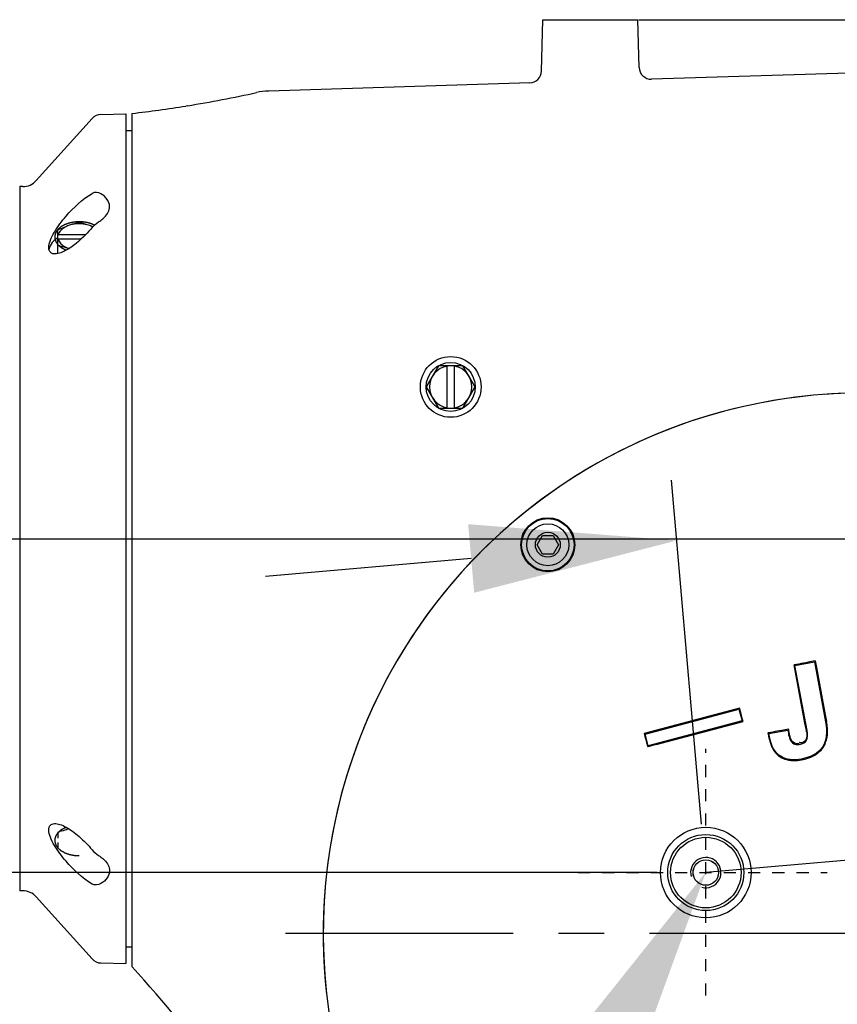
# Model space of a CAD drawing. Header units: millimetres. Extents: x 7426 to 8300, y 124 to 421.
# Tile 60 of 135: x 7996.55 to 8003.29, y 269.91 to 278.02. Entities that reach past the tile are written whole.
import ezdxf
from ezdxf import colors
from ezdxf.entities.mleader import LeaderData, LeaderLine
from ezdxf.math import Vec2, Vec3

# ---------------------------------------------------------------- set-up
doc = ezdxf.new("R2010")
doc.units = ezdxf.units.MM
doc.linetypes.add('BANKLINE1', pattern=[5.5, 4, -1.5])
doc.linetypes.add('CENTER', pattern=[0.6, 0.375, -0.075, 0.075, -0.075])
for name, color, linetype in [('00_COMPONENTS', 7, 'BANKLINE1'), ('DIM', 7, 'Continuous'), ('外形图', 7, 'Continuous')]:
    doc.layers.add(name, color=color, linetype=linetype)
doc.styles.add('微软雅黑', font='msyh.ttc')
doc.dimstyles.new('尺寸标注_1_20比例', dxfattribs={"dimtxt": 2.1, "dimasz": 1.7, "dimexe": 0.5, "dimexo": 0.4, "dimgap": 0.5, "dimtad": 1, "dimdec": 1, "dimlfac": 20, "dimdsep": 46, "dimtxsty": '微软雅黑', "dimcen": 0.09, "dimadec": 0, "dimazin": 0, "dimtp": 0.01, "dimtm": 0.01, "dimtfac": 1, "dimtdec": 1, "dimtofl": 0, "dimtmove": 0, "dimatfit": 3, "dimfxl": 1, "dimtolj": 1, "dimarcsym": 0})

# ---------------------------------------------------------------- blocks, each defined once
blk = doc.blocks.new('*D1469')
at = {"layer": 'Defpoints', "color": 0}
for p in [(8004.4561, 273.95), (8004.6953, 271.2149), (8002.2049, 270.997)]:
    blk.add_point(p, dxfattribs=at)
at = {"layer": '外形图', "color": 0, "lineweight": -2, "ltscale": 20}
for p, q in [((8006.1496, 274.0981), (8014.3419, 274.8149)), ((8004.6605, 271.6134), (8004.4125, 274.4481)), ((8002.17, 271.3955), (8001.922, 274.2302)), ((8000.272, 273.5839), (7998.5785, 273.4357))]:
    blk.add_line(p, q, dxfattribs=at)
at = {"layer": '外形图', "color": 0}
for points in [[(8006.1249, 274.3804), (8006.1743, 273.8159), (8004.4561, 273.95)], [(8000.2967, 273.3017), (8000.2473, 273.8662), (8001.9656, 273.7321)]]:
    blk.add_solid(points, dxfattribs=at)
at = {"layer": '外形图', "color": 0, "insert": (8012.2605, 276.2247), "char_height": 2.1, "attachment_point": 5, "rotation": 5, "style": '微软雅黑'}
blk.add_mtext('\\A1;50', dxfattribs=at)
blk = doc.blocks.new('*D1474')
at = {"layer": 'Defpoints', "color": 0}
for p in [(8001.2534, 278.0216), (8006.1415, 219.2467), (8032.1061, 219.2467)]:
    blk.add_point(p, dxfattribs=at)
at = {"layer": '外形图', "color": 0, "lineweight": -2, "ltscale": 20}
for p, q in [((8001.6534, 278.0216), (8032.6061, 278.0216)), ((8032.1061, 276.3216), (8032.1061, 220.9467)), ((8006.5415, 219.2467), (8032.6061, 219.2467))]:
    blk.add_line(p, q, dxfattribs=at)
at = {"layer": '外形图', "color": 0}
for points in [[(8032.3895, 276.3216), (8031.8228, 276.3216), (8032.1061, 278.0216)], [(8031.8228, 220.9467), (8032.3895, 220.9467), (8032.1061, 219.2467)]]:
    blk.add_solid(points, dxfattribs=at)
at = {"layer": '外形图', "color": 0, "insert": (8030.5148, 248.6342), "char_height": 2.1, "attachment_point": 5, "rotation": 90, "style": '微软雅黑'}
blk.add_mtext('\\A1;1175.5', dxfattribs=at)
blk = doc.blocks.new('*D1511')
at = {"layer": 'Defpoints', "color": 0}
for p in [(8002.2049, 270.997), (7980.4177, 251.4967), (8003.2531, 251.4967)]:
    blk.add_point(p, dxfattribs=at)
at = {"layer": 'DIM', "color": 0, "linetype": 'ByBlock', "lineweight": -2, "ltscale": 20}
for p, q in [((8001.8049, 270.997), (7979.9177, 270.997)), ((7980.4177, 269.297), (7980.4177, 253.1967)), ((8002.8531, 251.4967), (7979.9177, 251.4967))]:
    blk.add_line(p, q, dxfattribs=at)
at = {"layer": 'DIM', "color": 0}
for points in [[(7980.7011, 269.297), (7980.1344, 269.297), (7980.4177, 270.997)], [(7980.1344, 253.1967), (7980.7011, 253.1967), (7980.4177, 251.4967)]]:
    blk.add_solid(points, dxfattribs=at)
at = {"layer": 'DIM', "color": 0, "insert": (7978.8325, 261.2468), "char_height": 2.1, "attachment_point": 5, "rotation": 90, "style": '微软雅黑'}
blk.add_mtext('\\A1;390', dxfattribs=at)
blk = doc.blocks.new('*D1512')
at = {"layer": 'Defpoints', "color": 0}
for p in [(8016.3457, 271.6433), (8004.695, 271.2146), (8002.2049, 270.9999), (7998.7418, 270.4967), (8006.4174, 270.4967)]:
    blk.add_point(p, dxfattribs=at)
at = {"layer": 'DIM', "color": 0, "linetype": 'ByBlock', "lineweight": -2, "ltscale": 20}
for p, q in [((8005.0935, 271.2489), (8016.8028, 272.2584)), ((8006.8174, 270.4967), (8016.8786, 270.4967)), ((8016.0903, 267.112), (8015.521, 263.7948))]:
    blk.add_line(p, q, dxfattribs=at)
for start, end in [(9.79667, 14.66574), (350.26185, 355.13093)]:
    blk.add_arc((7996.3682, 270.4967), 20.0104, start, end, dxfattribs=at)
at = {"layer": 'DIM', "color": 0}
for points in [[(8015.8058, 273.8652), (8016.3678, 273.9378), (8016.3046, 272.2155)], [(8016.5894, 268.7862), (8016.0233, 268.8102), (8016.3786, 270.4967)]]:
    blk.add_solid(points, dxfattribs=at)
at = {"layer": 'DIM', "color": 0, "insert": (8017.3627, 265.1862), "char_height": 2.1, "attachment_point": 5, "rotation": 260.26185, "style": '微软雅黑'}
blk.add_mtext('\\A1;5%%d', dxfattribs=at)
blk = doc.blocks.new('*D1521')
at = {"layer": 'Defpoints', "color": 0}
for p in [(7972.2534, 275.4716), (8011.0034, 220.145), (8011.0034, 204.0032)]:
    blk.add_point(p, dxfattribs=at)
at = {"layer": 'DIM', "color": 0, "linetype": 'ByBlock', "lineweight": -2, "ltscale": 20}
for p, q in [((7972.2534, 275.0716), (7972.2534, 203.5032)), ((8011.0034, 219.745), (8011.0034, 203.5032)), ((7973.9534, 204.0032), (8009.3034, 204.0032))]:
    blk.add_line(p, q, dxfattribs=at)
at = {"layer": 'DIM', "color": 0}
for points in [[(7973.9534, 204.2865), (7973.9534, 203.7199), (7972.2534, 204.0032)], [(8009.3034, 203.7199), (8009.3034, 204.2865), (8011.0034, 204.0032)]]:
    blk.add_solid(points, dxfattribs=at)
at = {"layer": 'DIM', "color": 0, "insert": (7991.6284, 205.5715), "char_height": 2.1, "attachment_point": 5, "style": '微软雅黑'}
blk.add_mtext('\\A1;775', dxfattribs=at)
blk = doc.blocks.new('*D1526')
at = {"layer": 'Defpoints', "color": 0}
for p in [(7995.9784, 273.7467), (8027.7947, 273.7467), (8006.4174, 270.4967)]:
    blk.add_point(p, dxfattribs=at)
at = {"layer": 'DIM', "color": 0, "lineweight": -2}
for p, q in [((8027.7947, 275.4467), (8027.7947, 277.1467)), ((7996.3784, 273.7467), (8028.2947, 273.7467)), ((8027.7947, 270.4967), (8027.7947, 273.7467)), ((8006.8174, 270.4967), (8028.2947, 270.4967)), ((8027.7947, 268.7967), (8027.7947, 267.0967))]:
    blk.add_line(p, q, dxfattribs=at)
at = {"layer": 'DIM', "color": 0}
for points in [[(8027.5114, 275.4467), (8028.078, 275.4467), (8027.7947, 273.7467)], [(8028.078, 268.7967), (8027.5114, 268.7967), (8027.7947, 270.4967)]]:
    blk.add_solid(points, dxfattribs=at)
at = {"layer": 'DIM', "color": 0, "insert": (8026.2088, 272.0179), "char_height": 2.1, "attachment_point": 5, "rotation": 90, "style": '微软雅黑'}
blk.add_mtext('\\A1;65', dxfattribs=at)

msp = doc.modelspace()

# ---------------------------------------------------------------- linework, layer by layer
at = {"layer": '00_COMPONENTS', "linetype": 'CENTER', "ltscale": 20}
msp.add_line((8002.2049, 270.9999), (8004.695, 271.2146), dxfattribs=at)
at = {"layer": '00_COMPONENTS', "linetype": 'CENTER', "ltscale": 5}
msp.add_line((7998.7418, 270.4967), (8006.4174, 270.4967), dxfattribs=at)
at = {"layer": '00_COMPONENTS', "linetype": 'ByBlock', "ltscale": 20}
for radius in [0.3728, 0.3135, 0.2906]:
    msp.add_circle((8002.2045, 270.9967), radius, dxfattribs=at)
at = {"layer": '外形图', "linetype": 'Continuous'}
for p, q in [((8000.8511, 277.598), (8000.8622, 278.0216)), ((8000.8622, 278.0216), (8001.6446, 278.0216)), ((8001.6549, 277.6291), (8001.6446, 278.0216)), ((8004.0068, 277.6012), (8001.758, 277.5317)), ((8001.7576, 277.5317), (8001.758, 277.5317)), ((8000.7542, 277.5007), (7998.6043, 277.4343)), ((8000.7542, 277.5007), (8000.7545, 277.5007)), ((7997.9368, 277.3129), (7997.922, 277.3105)), ((7997.1496, 277.2081), (7996.69, 276.6964)), ((7997.1496, 277.2081), (7996.69, 276.6964)), ((7997.2214, 277.2412), (7997.4284, 277.2466)), ((7997.2214, 277.2412), (7997.4284, 277.2466)), ((7997.4284, 277.2466), (7997.4284, 270.2467)), ((7997.4284, 277.2466), (7997.4284, 270.2467)), ((7997.4784, 277.2494), (7997.4784, 270.2198)), ((7997.4284, 277.1091), (7997.4784, 277.1091)), ((7997.4284, 277.1091), (7997.4784, 277.1091)), ((7996.5534, 276.6466), (7996.5534, 270.8467)), ((7996.5534, 276.6466), (7996.5534, 270.8467)), ((7996.5784, 276.6466), (7996.5534, 276.6466)), ((7996.5784, 276.6466), (7996.5534, 276.6466)), ((7996.8684, 276.0955), (7996.8684, 276.2887)), ((7996.8684, 276.2496), (7996.871, 276.2501)), ((7997.0962, 276.2501), (7996.871, 276.2501)), ((7996.871, 276.2128), (7996.8684, 276.2122)), ((7997.0575, 276.2128), (7996.871, 276.2128)), ((8000.0024, 275.1717), (7999.9013, 274.9967)), ((8000.2044, 275.1717), (8000.0024, 275.1717)), ((8000.0734, 274.8217), (8000.0734, 275.1717)), ((8000.1334, 274.8217), (8000.1334, 275.1717)), ((8000.3055, 274.9967), (8000.2044, 275.1717)), ((7999.9013, 274.9967), (8000.0024, 274.8217)), ((8000.2044, 274.8217), (8000.3055, 274.9967)), ((8000.0024, 274.8217), (8000.2044, 274.8217)), ((8000.8153, 273.6967), (8000.8594, 273.7729)), ((8000.8594, 273.7729), (8000.9474, 273.7729)), ((8000.9474, 273.7729), (8000.9914, 273.6967)), ((8000.8594, 273.6204), (8000.8153, 273.6967)), ((8000.9914, 273.6967), (8000.9474, 273.6204)), ((8000.9474, 273.6204), (8000.8594, 273.6204)), ((8003.1047, 272.7399), (8003.115, 272.6849)), ((8003.0216, 272.227), (8002.9312, 272.7073)), ((8002.9388, 272.7017), (8003.0989, 272.7318)), ((8003.0392, 272.1674), (8002.9388, 272.7017)), ((8003.0276, 272.7254), (8003.0083, 272.7218)), ((8003.0469, 272.729), (8003.0276, 272.7254)), ((8003.0989, 272.7318), (8003.1915, 272.2396)), ((8003.115, 272.6849), (8003.1879, 272.2969)), ((8002.4112, 272.3327), (8001.6967, 272.1412)), ((8001.7044, 272.1362), (8002.4772, 272.3433)), ((8002.4824, 272.3518), (8002.4112, 272.3327)), ((8002.4772, 272.3433), (8002.5031, 272.2467)), ((8002.4922, 272.3152), (8002.4824, 272.3518)), ((8002.4988, 272.2909), (8002.4922, 272.3152)), ((8002.5053, 272.2665), (8002.4988, 272.2909)), ((8002.5118, 272.2421), (8002.5053, 272.2665)), ((8003.1879, 272.2969), (8003.1984, 272.2411)), ((8002.5031, 272.2467), (8001.7303, 272.0396)), ((8001.7968, 272.0506), (8002.5118, 272.2421)), ((8002.7243, 272.1411), (8002.8808, 272.1705)), ((8002.8301, 272.1681), (8002.8112, 272.1646)), ((8002.8808, 272.1705), (8002.8847, 272.1442)), ((8002.8879, 272.1716), (8002.8869, 272.1787)), ((8002.8918, 272.1454), (8002.8879, 272.1716)), ((8003.033, 272.1664), (8003.0216, 272.227)), ((8001.6967, 272.1412), (8001.7032, 272.1168)), ((8001.7032, 272.1168), (8001.7097, 272.0925)), ((8001.7303, 272.0396), (8001.7044, 272.1362)), ((8001.7097, 272.0925), (8001.7162, 272.0681)), ((8002.723, 272.1479), (8002.7167, 272.1467)), ((8002.7167, 272.1468), (8002.718, 272.1399)), ((8002.718, 272.1399), (8002.7223, 272.117)), ((8002.7286, 272.118), (8002.7243, 272.1411)), ((8002.8112, 272.1646), (8002.7923, 272.161)), ((8001.7162, 272.0681), (8001.726, 272.0316)), ((8001.7968, 272.0506), (8001.726, 272.0316)), ((7996.8684, 271.3304), (7996.8684, 271.2811)), ((7996.8684, 271.2437), (7996.8684, 271.2047)), ((7996.5784, 270.8467), (7996.5534, 270.8467)), ((7996.5784, 270.8467), (7996.5534, 270.8467)), ((7997.1496, 270.2852), (7996.69, 270.7969)), ((7997.1496, 270.2852), (7996.69, 270.7969)), ((7997.4284, 270.3842), (7997.4784, 270.3842)), ((7997.4284, 270.3842), (7997.4784, 270.3842)), ((7997.2214, 270.2521), (7997.4284, 270.2467)), ((7997.2214, 270.2521), (7997.4284, 270.2467))]:
    msp.add_line(p, q, dxfattribs=at)
at = {"layer": '外形图', "linetype": 'CENTER', "ltscale": 5}
msp.add_line((7970.0105, 273.7467), (8010.4048, 273.7467), dxfattribs=at)
at = {"layer": '外形图', "linetype": 'CENTER', "ltscale": 0.05}
for p, q in [((8002.2049, 269.9839), (8002.2049, 272.0159)), ((8001.1523, 270.997), (8003.2046, 270.997))]:
    msp.add_line(p, q, dxfattribs=at)
at = {"layer": '外形图', "linetype": 'Continuous'}
for centre, radius in [((8000.1034, 274.9967), 0.25), ((8000.1034, 274.9967), 0.2021), ((8000.9034, 273.6967), 0.2225), ((8000.9034, 273.6967), 0.22), ((8000.9034, 273.6967), 0.2157), ((8000.9034, 273.6967), 0.1725), ((8000.9034, 273.6967), 0.1026), ((8002.2045, 270.9967), 0.105), ((8002.2049, 270.997), 0.105)]:
    msp.add_circle(centre, radius, dxfattribs=at)
for centre, radius, start, end in [((8001.7549, 277.6317), 0.1, 181.50091, 271.77), ((8000.7511, 277.6007), 0.1, 271.77, 358.49909), ((7996.3378, 287.1874), 10.0032, 279.19823, 282.51239), ((7998.6209, 276.8992), 0.5353, 91.78178, 102.50136), ((7996.3382, 287.1849), 10.0006, 276.54669, 279.11233), ((7997.224, 277.1413), 0.1, 91.5, 138.06596), ((7997.224, 277.1413), 0.1, 91.5, 138.06596), ((7996.5784, 276.7966), 0.15, 270, 318.06596), ((7996.5784, 276.7966), 0.15, 270, 318.06596), ((7996.8742, 275.6117), 0.7589, 69.27473, 70.22841), ((7997.0604, 276.1292), 0.2088, 66.0183, 70.26357), ((7996.8651, 275.5875), 0.7847, 68.47377, 69.27481), ((7997.0678, 276.1461), 0.1904, 62.6752, 66.00811), ((7996.8557, 275.5636), 0.8104, 68.23871, 68.47603), ((7997.3949, 275.1928), 1.2157, 114.80647, 115.6604), ((7996.6402, 275.206), 0.9837, 75.60473, 76.58817), ((7996.7027, 275.4327), 0.7485, 70.01202, 70.23096), ((7997.0305, 276.3446), 0.2205, 250.23227, 250.98535), ((8000.1034, 274.9967), 0.175, 99.87089, 260.12911), ((8000.1034, 274.9967), 0.175, 279.87089, 80.12911), ((8003.5031, 270.4967), 4.45, 2.22853, 188.37147), ((8003.5031, 270.4967), 4.45, 95.30001, 186.50979), ((8003.5034, 270.4967), 4.45, 2.3395, 94.14125), ((8002.7776, 272.1182), 0.2599, 8.56714, 10.69118), ((8002.9942, 272.1455), 0.271, 201.71562, 205.36941), ((8002.9884, 272.1433), 0.217, 338.72848, 344.70814), ((8002.9271, 272.1408), 0.2207, 254.6438, 259.70329), ((8002.9459, 272.2445), 0.3215, 287.93915, 292.39907), ((8002.9604, 272.2091), 0.2832, 292.40803, 297.28808), ((7996.6402, 272.2873), 0.9837, 283.41183, 284.39527), ((8002.2045, 270.9967), 0.125, 255, 195), ((7996.5784, 270.6967), 0.15, 41.93404, 90), ((7996.5784, 270.6967), 0.15, 41.93404, 90), ((7997.224, 270.352), 0.1, 221.93404, 268.5), ((7997.224, 270.352), 0.1, 221.93404, 268.5), ((7990.8692, 264.0999), 9.0075, 35.23525, 42.79818)]:
    msp.add_arc(centre, radius, start, end, dxfattribs=at)
for points, knots in [([(7996.7934, 276.1452), (7996.7934, 276.1655), (7996.8059, 276.2105), (7996.8512, 276.299), (7996.9579, 276.4376), (7997.0684, 276.5415), (7997.1496, 276.5907)], [0, 0, 0, 0, 0.104341, 0.234006, 0.511396, 1, 1, 1, 1]), ([(7996.7934, 276.1452), (7996.7934, 276.1655), (7996.8059, 276.2105), (7996.8512, 276.299), (7996.9579, 276.4376), (7997.0684, 276.5415), (7997.1496, 276.5907)], [0, 0, 0, 0, 0.104341, 0.234006, 0.511396, 1, 1, 1, 1]), ([(7997.2934, 276.483), (7997.2934, 276.5032), (7997.2778, 276.5476), (7997.2419, 276.5756), (7997.2214, 276.5874)], [0, 0, 0, 0, 0.461314, 1, 1, 1, 1]), ([(7997.2934, 276.483), (7997.2934, 276.5032), (7997.2778, 276.5476), (7997.2419, 276.5756), (7997.2214, 276.5874)], [0, 0, 0, 0, 0.461314, 1, 1, 1, 1]), ([(7997.2214, 276.3688), (7997.2323, 276.3764), (7997.2678, 276.4049), (7997.2934, 276.4504), (7997.2934, 276.483)], [0, 0, 0, 0, 0.288674, 1, 1, 1, 1]), ([(7997.2214, 276.3688), (7997.2323, 276.3764), (7997.2678, 276.4049), (7997.2934, 276.4504), (7997.2934, 276.483)], [0, 0, 0, 0, 0.288674, 1, 1, 1, 1]), ([(7997.0434, 276.3572), (7997.039, 276.3569), (7997.0325, 276.3565), (7997.0237, 276.3559), (7997.0171, 276.3555), (7997.0117, 276.3551), (7997.0073, 276.3549), (7997.004, 276.3546), (7997.0013, 276.3545), (7996.9992, 276.354), (7996.9971, 276.3536), (7996.9945, 276.3531), (7996.9903, 276.3522), (7996.9851, 276.3512), (7996.9788, 276.3499), (7996.9725, 276.3486), (7996.9673, 276.3476), (7996.9636, 276.3468), (7996.9615, 276.3465), (7996.9601, 276.3459), (7996.9586, 276.3454), (7996.9567, 276.3447), (7996.9534, 276.3435), (7996.9486, 276.3418), (7996.9429, 276.3398), (7996.9382, 276.3381), (7996.9343, 276.3367), (7996.9315, 276.3357), (7996.9291, 276.3348), (7996.9272, 276.3341), (7996.9258, 276.3336), (7996.9246, 276.3332), (7996.9238, 276.3327), (7996.9225, 276.332), (7996.9199, 276.3305), (7996.9158, 276.3283), (7996.9109, 276.3255), (7996.906, 276.3228), (7996.9019, 276.3205), (7996.8986, 276.3186), (7996.8966, 276.3175), (7996.895, 276.3166), (7996.8933, 276.3157), (7996.8917, 276.3143), (7996.8897, 276.3126), (7996.8872, 276.3104), (7996.8839, 276.3076), (7996.88, 276.3043), (7996.8768, 276.3015), (7996.8742, 276.2993), (7996.8723, 276.2977), (7996.8707, 276.2963), (7996.8695, 276.2953), (7996.8689, 276.2947), (7996.8684, 276.2943), (7996.8681, 276.2939), (7996.8676, 276.2932), (7996.8668, 276.2921), (7996.8657, 276.2906), (7996.8644, 276.2887), (7996.8626, 276.2862), (7996.8603, 276.2831), (7996.8577, 276.2793), (7996.8554, 276.2762), (7996.8536, 276.2737), (7996.8523, 276.2718), (7996.8511, 276.2702), (7996.8508, 276.2689), (7996.8503, 276.2676), (7996.8497, 276.2659), (7996.8488, 276.2632), (7996.8477, 276.2599), (7996.8463, 276.2558), (7996.8449, 276.2518), (7996.8438, 276.2485), (7996.843, 276.2463), (7996.8427, 276.2453), (7996.8424, 276.2446), (7996.8424, 276.2438), (7996.8424, 276.2427), (7996.8424, 276.2414), (7996.8424, 276.2396), (7996.8424, 276.2376), (7996.8424, 276.2349), (7996.8424, 276.2314), (7996.8424, 276.228), (7996.8424, 276.2253), (7996.8424, 276.2232), (7996.8424, 276.2215), (7996.8424, 276.2201), (7996.8424, 276.2191), (7996.8424, 276.2182), (7996.8427, 276.2176), (7996.843, 276.2166), (7996.8438, 276.2144), (7996.8449, 276.211), (7996.8463, 276.207), (7996.8477, 276.203), (7996.8488, 276.1997), (7996.8497, 276.197), (7996.8503, 276.1953), (7996.8508, 276.194), (7996.8511, 276.1926), (7996.8523, 276.1911), (7996.8536, 276.1892), (7996.8554, 276.1867), (7996.8577, 276.1835), (7996.8603, 276.1798), (7996.8639, 276.1748), (7996.8666, 276.171), (7996.8684, 276.1685)], [0, 0, 0, 0, 0.03125, 0.046875, 0.0625, 0.078125, 0.085938, 0.09375, 0.101562, 0.105469, 0.109375, 0.117188, 0.125, 0.140625, 0.15625, 0.171875, 0.1875, 0.195312, 0.199219, 0.203125, 0.207031, 0.210938, 0.21875, 0.234375, 0.25, 0.265625, 0.273438, 0.28125, 0.289062, 0.292969, 0.296875, 0.300781, 0.302734, 0.304688, 0.3125, 0.328125, 0.34375, 0.359375, 0.375, 0.382812, 0.390625, 0.394531, 0.398438, 0.40625, 0.414062, 0.421875, 0.4375, 0.453125, 0.46875, 0.476562, 0.484375, 0.492188, 0.496094, 0.498047, 0.5, 0.501953, 0.503906, 0.507812, 0.515625, 0.523438, 0.53125, 0.546875, 0.5625, 0.578125, 0.585938, 0.59375, 0.601562, 0.605469, 0.609375, 0.617188, 0.625, 0.640625, 0.65625, 0.671875, 0.6875, 0.695312, 0.697266, 0.699219, 0.703125, 0.707031, 0.710938, 0.71875, 0.726562, 0.734375, 0.75, 0.765625, 0.773438, 0.78125, 0.789062, 0.792969, 0.796875, 0.800781, 0.802734, 0.804688, 0.8125, 0.828125, 0.84375, 0.859375, 0.875, 0.882812, 0.890625, 0.894531, 0.898438, 0.90625, 0.914062, 0.921875, 0.9375, 0.953125, 0.96875, 1, 1, 1, 1]), ([(7996.9559, 276.3258), (7996.9499, 276.3236), (7996.9259, 276.3146), (7996.9023, 276.3045), (7996.8848, 276.2964)], [0, 0, 0, 0, 0.247119, 1, 1, 1, 1]), ([(7996.9559, 276.3258), (7996.9505, 276.3238), (7996.9304, 276.3157), (7996.9116, 276.3043), (7996.8998, 276.2937)], [0, 0, 0, 0, 0.267467, 1, 1, 1, 1]), ([(7997.1496, 276.3089), (7997.1325, 276.2885), (7997.0673, 276.217), (7996.9922, 276.1524), (7996.9301, 276.1195)], [0, 0, 0, 0, 0.274915, 1, 1, 1, 1]), ([(7997.1496, 276.3089), (7997.1325, 276.2885), (7997.0673, 276.217), (7996.9922, 276.1524), (7996.9301, 276.1195)], [0, 0, 0, 0, 0.274915, 1, 1, 1, 1]), ([(7997.0434, 276.3515), (7997.0361, 276.3498), (7997.0066, 276.3424), (7996.9775, 276.3335), (7996.9559, 276.3258)], [0, 0, 0, 0, 0.246175, 1, 1, 1, 1]), ([(7997.0434, 276.3404), (7997.0358, 276.3404), (7997.0062, 276.3392), (7996.9766, 276.3332), (7996.9559, 276.3258)], [0, 0, 0, 0, 0.25702, 1, 1, 1, 1]), ([(7997.1698, 276.3296), (7997.1675, 276.3306), (7997.163, 276.3326), (7997.1578, 276.3349), (7997.1543, 276.3364), (7997.1526, 276.3372), (7997.1509, 276.338), (7997.1484, 276.3388), (7997.1453, 276.3399), (7997.1416, 276.3411), (7997.1379, 276.3424), (7997.1348, 276.3435), (7997.1324, 276.3444), (7997.1305, 276.3449), (7997.1285, 276.3454), (7997.1246, 276.3464), (7997.1201, 276.3476), (7997.1155, 276.3488), (7997.1129, 276.3495), (7997.111, 276.35), (7997.1089, 276.3504), (7997.1061, 276.3509), (7997.1012, 276.3518), (7997.0956, 276.3528), (7997.0907, 276.3537), (7997.0879, 276.3541), (7997.0852, 276.3544), (7997.0817, 276.3548), (7997.0775, 276.3552), (7997.0733, 276.3557), (7997.0699, 276.356), (7997.0671, 276.3564), (7997.065, 276.3565), (7997.0628, 276.3565), (7997.0585, 276.3567), (7997.052, 276.3569), (7997.0463, 276.3571), (7997.0434, 276.3572)], [0, 0, 0, 0, 0.0625, 0.125, 0.140625, 0.15625, 0.171875, 0.1875, 0.21875, 0.25, 0.28125, 0.3125, 0.328125, 0.34375, 0.359375, 0.375, 0.4375, 0.46875, 0.484375, 0.5, 0.515625, 0.53125, 0.5625, 0.625, 0.65625, 0.671875, 0.6875, 0.71875, 0.75, 0.78125, 0.8125, 0.828125, 0.84375, 0.859375, 0.875, 0.9375, 1, 1, 1, 1]), ([(7997.1309, 276.3258), (7997.1236, 276.3284), (7997.0948, 276.3382), (7997.0655, 276.3463), (7997.0434, 276.3515)], [0, 0, 0, 0, 0.25415, 1, 1, 1, 1]), ([(7997.1309, 276.3258), (7997.1242, 276.3282), (7997.0958, 276.3369), (7997.0659, 276.3404), (7997.0434, 276.3404)], [0, 0, 0, 0, 0.24142, 1, 1, 1, 1]), ([(7997.1496, 276.3089), (7997.165, 276.3272), (7997.1899, 276.3469), (7997.2154, 276.3647), (7997.2214, 276.3688)], [0, 0, 0, 0, 0.767216, 1, 1, 1, 1]), ([(7997.1496, 276.3089), (7997.165, 276.3272), (7997.1899, 276.3469), (7997.2154, 276.3647), (7997.2214, 276.3688)], [0, 0, 0, 0, 0.767216, 1, 1, 1, 1]), ([(7996.8682, 276.2251), (7996.8609, 276.2206), (7996.8351, 276.2029), (7996.8132, 276.1784), (7996.8035, 276.1579)], [0, 0, 0, 0, 0.274849, 1, 1, 1, 1]), ([(7996.8682, 276.2251), (7996.8609, 276.2206), (7996.8351, 276.2029), (7996.8132, 276.1784), (7996.8035, 276.1579)], [0, 0, 0, 0, 0.274849, 1, 1, 1, 1]), ([(7996.8998, 276.2937), (7996.8963, 276.2905), (7996.8839, 276.2782), (7996.8744, 276.2624), (7996.871, 276.2501)], [0, 0, 0, 0, 0.270403, 1, 1, 1, 1]), ([(7996.8684, 276.0955), (7996.8511, 276.0917), (7996.8215, 276.0895), (7996.7958, 276.1171), (7996.7934, 276.1355), (7996.7934, 276.1452)], [0, 0, 0, 0, 0.500661, 0.724355, 1, 1, 1, 1]), ([(7996.8684, 276.0955), (7996.8511, 276.0917), (7996.8215, 276.0895), (7996.7958, 276.1171), (7996.7934, 276.1355), (7996.7934, 276.1452)], [0, 0, 0, 0, 0.500661, 0.724355, 1, 1, 1, 1]), ([(7996.8684, 276.1685), (7996.8695, 276.1675), (7996.8716, 276.1653), (7996.8744, 276.1627), (7996.8762, 276.1608), (7996.8774, 276.1597), (7996.8787, 276.1587), (7996.8802, 276.1574), (7996.8828, 276.1553), (7996.885, 276.1534), (7996.8869, 276.1518), (7996.8883, 276.1508), (7996.8908, 276.1491), (7996.8936, 276.1472), (7996.8961, 276.1454), (7996.8975, 276.1445), (7996.8985, 276.1437), (7996.8997, 276.1431), (7996.9012, 276.1421), (7996.9039, 276.1406), (7996.907, 276.1388), (7996.9097, 276.1372), (7996.9112, 276.1363), (7996.9137, 276.1351), (7996.9174, 276.1332), (7996.9212, 276.1314), (7996.9236, 276.1301), (7996.9254, 276.1294), (7996.9285, 276.1281), (7996.9329, 276.1262), (7996.9365, 276.1248), (7996.9382, 276.124)], [0, 0, 0, 0, 0.0625, 0.125, 0.15625, 0.171875, 0.1875, 0.21875, 0.25, 0.3125, 0.328125, 0.34375, 0.375, 0.4375, 0.46875, 0.484375, 0.5, 0.515625, 0.53125, 0.5625, 0.625, 0.65625, 0.671875, 0.6875, 0.75, 0.8125, 0.828125, 0.84375, 0.875, 0.9375, 1, 1, 1, 1]), ([(7996.871, 276.2128), (7996.8721, 276.2088), (7996.8783, 276.1923), (7996.8898, 276.1781), (7996.8998, 276.1692)], [0, 0, 0, 0, 0.23421, 1, 1, 1, 1]), ([(7996.8848, 276.1588), (7996.8907, 276.1573), (7996.9147, 276.1509), (7996.9383, 276.1434), (7996.9559, 276.1371)], [0, 0, 0, 0, 0.246736, 1, 1, 1, 1]), ([(7996.8998, 276.1692), (7996.9036, 276.1658), (7996.9205, 276.1524), (7996.9403, 276.1427), (7996.9559, 276.1371)], [0, 0, 0, 0, 0.232889, 1, 1, 1, 1]), ([(7996.9301, 276.1195), (7996.9248, 276.1167), (7996.905, 276.1069), (7996.8841, 276.0989), (7996.8684, 276.0955)], [0, 0, 0, 0, 0.270266, 1, 1, 1, 1]), ([(7996.9301, 276.1195), (7996.9248, 276.1167), (7996.905, 276.1069), (7996.8841, 276.0989), (7996.8684, 276.0955)], [0, 0, 0, 0, 0.270266, 1, 1, 1, 1]), ([(8003.0317, 272.0977), (8003.0312, 272.0965), (8003.0302, 272.0942), (8003.0291, 272.092), (8003.0284, 272.0909)], [0, 0, 0, 0, 0.499648, 1, 1, 1, 1]), ([(8003.0357, 272.1129), (8003.0353, 272.1103), (8003.0343, 272.1051), (8003.0327, 272.1001), (8003.0317, 272.0977)], [0, 0, 0, 0, 0.502563, 1, 1, 1, 1]), ([(8002.9824, 272.0659), (8002.9815, 272.0661), (8002.9798, 272.0667), (8002.9781, 272.0674), (8002.9772, 272.0678)], [0, 0, 0, 0, 0.491644, 1, 1, 1, 1]), ([(7996.7934, 271.3481), (7996.7934, 271.3617), (7996.7999, 271.3907), (7996.8432, 271.4047), (7996.8882, 271.3939), (7996.9383, 271.371), (7996.9911, 271.3365), (7997.0653, 271.2768), (7997.117, 271.2232), (7997.1496, 271.1844)], [0, 0, 0, 0, 0.088124, 0.16566, 0.263893, 0.383974, 0.521103, 0.671332, 1, 1, 1, 1]), ([(7996.9382, 271.3693), (7996.9366, 271.3686), (7996.9332, 271.3672), (7996.929, 271.3654), (7996.926, 271.3642), (7996.9243, 271.3635), (7996.9218, 271.3623), (7996.9181, 271.3604), (7996.9144, 271.3586), (7996.9119, 271.3574), (7996.9103, 271.3565), (7996.9076, 271.3549), (7996.9045, 271.3531), (7996.9018, 271.3515), (7996.9003, 271.3506), (7996.8991, 271.35), (7996.8981, 271.3492), (7996.8966, 271.3482), (7996.8942, 271.3465), (7996.8913, 271.3446), (7996.8888, 271.3429), (7996.8875, 271.3419), (7996.8856, 271.3403), (7996.8827, 271.3379), (7996.8798, 271.3356), (7996.8779, 271.334), (7996.8767, 271.3329), (7996.8747, 271.3309), (7996.8718, 271.3281), (7996.8695, 271.3259), (7996.8684, 271.3248)], [0, 0, 0, 0, 0.0625, 0.125, 0.15625, 0.171875, 0.1875, 0.25, 0.3125, 0.328125, 0.34375, 0.375, 0.4375, 0.46875, 0.484375, 0.5, 0.515625, 0.53125, 0.5625, 0.625, 0.65625, 0.671875, 0.6875, 0.75, 0.8125, 0.828125, 0.84375, 0.875, 0.9375, 1, 1, 1, 1]), ([(7997.1496, 270.9026), (7997.0684, 270.9518), (7996.9579, 271.0557), (7996.8512, 271.1943), (7996.8059, 271.2828), (7996.7934, 271.3278), (7996.7934, 271.3481)], [0, 0, 0, 0, 0.488607, 0.765997, 0.895661, 1, 1, 1, 1]), ([(7996.8684, 271.3248), (7996.8666, 271.3223), (7996.8639, 271.3185), (7996.8603, 271.3135), (7996.8577, 271.3098), (7996.8554, 271.3066), (7996.8536, 271.3041), (7996.8523, 271.3022), (7996.8511, 271.3007), (7996.8508, 271.2993), (7996.8503, 271.298), (7996.8497, 271.2963), (7996.8488, 271.2936), (7996.8477, 271.2903), (7996.8463, 271.2863), (7996.8449, 271.2823), (7996.8438, 271.2789), (7996.843, 271.2767), (7996.8427, 271.2757), (7996.8424, 271.2751), (7996.8424, 271.2742), (7996.8424, 271.2732), (7996.8424, 271.2718), (7996.8424, 271.2701), (7996.8424, 271.268), (7996.8424, 271.2653), (7996.8424, 271.2619), (7996.8424, 271.2585), (7996.8424, 271.2557), (7996.8424, 271.2537), (7996.8424, 271.2519), (7996.8424, 271.2506), (7996.8424, 271.2495), (7996.8424, 271.2487), (7996.8427, 271.248), (7996.843, 271.247), (7996.8438, 271.2448), (7996.8449, 271.2415), (7996.8463, 271.2375), (7996.8477, 271.2335), (7996.8488, 271.2301), (7996.8497, 271.2274), (7996.8503, 271.2257), (7996.8508, 271.2244), (7996.8511, 271.2231), (7996.8523, 271.2215), (7996.8536, 271.2196), (7996.8554, 271.2171), (7996.8577, 271.214), (7996.8603, 271.2102), (7996.8626, 271.2071), (7996.8644, 271.2046), (7996.8657, 271.2027), (7996.8668, 271.2012), (7996.8676, 271.2001), (7996.8681, 271.1995), (7996.8684, 271.199), (7996.8689, 271.1986), (7996.8695, 271.198), (7996.8707, 271.197), (7996.8723, 271.1957), (7996.8742, 271.194), (7996.8768, 271.1918), (7996.88, 271.189), (7996.8839, 271.1857), (7996.8872, 271.1829), (7996.8897, 271.1807), (7996.8917, 271.179), (7996.8933, 271.1776), (7996.895, 271.1767), (7996.8966, 271.1758), (7996.8986, 271.1747), (7996.9019, 271.1728), (7996.906, 271.1706), (7996.9109, 271.1678), (7996.9158, 271.1651), (7996.9199, 271.1628), (7996.9225, 271.1613), (7996.9238, 271.1606), (7996.9246, 271.1601), (7996.9258, 271.1597), (7996.9272, 271.1592), (7996.9291, 271.1585), (7996.9315, 271.1576), (7996.9343, 271.1566), (7996.9382, 271.1552), (7996.9429, 271.1535), (7996.9486, 271.1515), (7996.9534, 271.1498), (7996.9567, 271.1486), (7996.9586, 271.1479), (7996.9601, 271.1474), (7996.9615, 271.1469), (7996.9636, 271.1465), (7996.9673, 271.1457), (7996.9725, 271.1447), (7996.9788, 271.1434), (7996.9851, 271.1421), (7996.9903, 271.1411), (7996.9945, 271.1402), (7996.9971, 271.1397), (7996.9992, 271.1393), (7997.0013, 271.1388), (7997.004, 271.1387), (7997.0073, 271.1384), (7997.0117, 271.1382), (7997.0171, 271.1378), (7997.0237, 271.1374), (7997.0325, 271.1368), (7997.039, 271.1364), (7997.0434, 271.1361)], [0, 0, 0, 0, 0.03125, 0.046875, 0.0625, 0.078125, 0.085938, 0.09375, 0.101562, 0.105469, 0.109375, 0.117188, 0.125, 0.140625, 0.15625, 0.171875, 0.1875, 0.195312, 0.197266, 0.199219, 0.203125, 0.207031, 0.210938, 0.21875, 0.226562, 0.234375, 0.25, 0.265625, 0.273438, 0.28125, 0.289062, 0.292969, 0.296875, 0.300781, 0.302734, 0.304688, 0.3125, 0.328125, 0.34375, 0.359375, 0.375, 0.382812, 0.390625, 0.394531, 0.398438, 0.40625, 0.414062, 0.421875, 0.4375, 0.453125, 0.46875, 0.476562, 0.484375, 0.492188, 0.496094, 0.498047, 0.5, 0.501953, 0.503906, 0.507812, 0.515625, 0.523438, 0.53125, 0.546875, 0.5625, 0.578125, 0.585938, 0.59375, 0.601562, 0.605469, 0.609375, 0.617188, 0.625, 0.640625, 0.65625, 0.671875, 0.6875, 0.695312, 0.697266, 0.699219, 0.703125, 0.707031, 0.710938, 0.71875, 0.726562, 0.734375, 0.75, 0.765625, 0.78125, 0.789062, 0.792969, 0.796875, 0.800781, 0.804688, 0.8125, 0.828125, 0.84375, 0.859375, 0.875, 0.882812, 0.890625, 0.894531, 0.898438, 0.90625, 0.914062, 0.921875, 0.9375, 0.953125, 0.96875, 1, 1, 1, 1]), ([(7996.9559, 271.3562), (7996.95, 271.3541), (7996.9266, 271.346), (7996.9027, 271.3391), (7996.8848, 271.3345)], [0, 0, 0, 0, 0.253441, 1, 1, 1, 1]), ([(7997.1496, 271.1844), (7997.165, 271.1661), (7997.1899, 271.1464), (7997.2154, 271.1286), (7997.2214, 271.1245)], [0, 0, 0, 0, 0.767216, 1, 1, 1, 1]), ([(7997.2214, 271.1245), (7997.2323, 271.117), (7997.2678, 271.0884), (7997.2934, 271.0429), (7997.2934, 271.0103)], [0, 0, 0, 0, 0.288674, 1, 1, 1, 1]), ([(7997.2934, 271.0103), (7997.2934, 270.9901), (7997.2778, 270.9457), (7997.2419, 270.9177), (7997.2214, 270.906)], [0, 0, 0, 0, 0.461314, 1, 1, 1, 1])]:
    msp.add_open_spline(points, degree=3, knots=knots, dxfattribs=at)
for points in [[(7997.2214, 276.5874), (7997.2006, 276.5992), (7997.1701, 276.6031), (7997.1496, 276.5907)], [(7997.2214, 276.5874), (7997.2006, 276.5992), (7997.1701, 276.6031), (7997.1496, 276.5907)], [(7996.8035, 276.1579), (7996.7994, 276.149), (7996.7963, 276.1395), (7996.7947, 276.1299)], [(7996.8035, 276.1579), (7996.7994, 276.149), (7996.7963, 276.1395), (7996.7947, 276.1299)], [(8003.1047, 272.7399), (8003.0854, 272.7363), (8003.0661, 272.7327), (8003.0469, 272.729)], [(8003.0083, 272.7218), (8002.9826, 272.717), (8002.9569, 272.7121), (8002.9312, 272.7073)], [(8002.8869, 272.1787), (8002.868, 272.1752), (8002.849, 272.1717), (8002.8301, 272.1681)], [(8003.1915, 272.2396), (8003.2083, 272.1503), (8003.1991, 272.0805), (8003.165, 272.0304)], [(8003.1977, 272.0861), (8003.2065, 272.1181), (8003.2081, 272.1523), (8003.2058, 272.1855)], [(8003.2058, 272.1855), (8003.2045, 272.2041), (8003.2019, 272.2227), (8003.1984, 272.2411)], [(8002.7223, 272.117), (8002.7247, 272.1044), (8002.7275, 272.092), (8002.7309, 272.0797)], [(8002.7923, 272.161), (8002.7692, 272.1567), (8002.7461, 272.1523), (8002.723, 272.1479)], [(8002.8215, 271.9548), (8002.7748, 271.9827), (8002.7439, 272.0369), (8002.7286, 272.118)], [(8002.8847, 272.1442), (8002.8874, 272.1258), (8002.8916, 272.1102), (8002.8971, 272.0973)], [(8002.8982, 272.1153), (8002.8953, 272.1251), (8002.8933, 272.1352), (8002.8918, 272.1454)], [(8002.8971, 272.0973), (8002.9129, 272.0604), (8002.9396, 272.0455), (8002.9738, 272.052)], [(8002.9241, 272.0704), (8002.911, 272.0817), (8002.9032, 272.0987), (8002.8982, 272.1153)], [(8002.9738, 272.052), (8003.0036, 272.0576), (8003.0237, 272.0693), (8003.0339, 272.0873)], [(8003.0284, 272.0909), (8003.0198, 272.0757), (8002.9992, 272.0612), (8002.9824, 272.0659)], [(8003.0339, 272.0873), (8003.0441, 272.105), (8003.0459, 272.132), (8003.0392, 272.1674)], [(8003.0346, 272.1569), (8003.0368, 272.1424), (8003.0379, 272.1274), (8003.0357, 272.1129)], [(8002.7309, 272.0797), (8002.7342, 272.068), (8002.738, 272.0565), (8002.7424, 272.0453)], [(8002.7493, 272.0295), (8002.7645, 271.9976), (8002.7881, 271.9673), (8002.8184, 271.9492)], [(8002.9729, 272.0589), (8002.9565, 272.0558), (8002.9368, 272.0595), (8002.9241, 272.0704)], [(8003.165, 272.0304), (8003.1308, 271.98), (8003.0732, 271.9474), (8002.9921, 271.9321)], [(8003.0903, 271.9574), (8003.1218, 271.9737), (8003.151, 271.9975), (8003.171, 272.0269)], [(8003.171, 272.0269), (8003.1789, 272.0386), (8003.1855, 272.0514), (8003.1906, 272.0646)], [(8002.8184, 271.9492), (8002.834, 271.9399), (8002.8511, 271.9328), (8002.8687, 271.9279)], [(8002.9921, 271.9321), (8002.9248, 271.9195), (8002.8682, 271.9269), (8002.8215, 271.9548)], [(8002.9281, 271.9197), (8002.9501, 271.9193), (8002.9721, 271.9217), (8002.9937, 271.9258)], [(8002.9937, 271.9258), (8003.011, 271.929), (8003.0282, 271.9332), (8003.0449, 271.9386)], [(8002.8877, 271.9236), (8002.901, 271.9212), (8002.9146, 271.9199), (8002.9281, 271.9197)], [(7997.2214, 270.906), (7997.2006, 270.8941), (7997.1701, 270.8902), (7997.1496, 270.9026)]]:
    msp.add_open_spline(points, degree=3, dxfattribs=at)

# ---------------------------------------------------------------- dimensions: what is measured, and where the dimension line sits
at = {"layer": 'DIM'}
dim = msp.add_linear_dim(base=(8027.7947, 273.7467), p1=(8006.4174, 270.4967), p2=(7995.9784, 273.7467), angle=90, dimstyle='尺寸标注_1_20比例', override={"dimtofl": 1}, dxfattribs=at)
dim.commit()
dim.dimension.update_dxf_attribs({"geometry": '*D1526', "text_midpoint": (8027.7947, 272.0179), "dimtype": 160})
at = {"layer": 'DIM', "linetype": 'ByBlock', "ltscale": 20}
dim = msp.add_angular_dim_2l(base=(8016.3457, 271.6433), line1=((7998.7418, 270.4967), (8006.4174, 270.4967)), line2=((8002.2049, 270.9999), (8004.695, 271.2146)), dimstyle='尺寸标注_1_20比例', dxfattribs=at)
dim.commit()
dim.dimension.update_dxf_attribs({"geometry": '*D1512', "text_midpoint": (8017.3627, 265.1862)})
dim = msp.add_linear_dim(base=(8011.0034, 204.0032), p1=(7972.2534, 275.4716), p2=(8011.0034, 220.145), dimstyle='尺寸标注_1_20比例', dxfattribs=at)
dim.commit()
dim.dimension.update_dxf_attribs({"geometry": '*D1521', "text_midpoint": (7991.6284, 204.0032), "dimtype": 160})
dim = msp.add_linear_dim(base=(7980.4177, 251.4967), p1=(8002.2049, 270.997), p2=(8003.2531, 251.4967), angle=90, dimstyle='尺寸标注_1_20比例', dxfattribs=at)
dim.commit()
dim.dimension.update_dxf_attribs({"geometry": '*D1511', "text_midpoint": (7980.4177, 261.2468), "dimtype": 160})
at = {"layer": '外形图', "ltscale": 20}
for base, p1, p2, angle, picture, middle, dimtype in [((8032.1061, 219.2467), (8001.2534, 278.0216), (8006.1415, 219.2467), 90, '*D1474', (8032.1061, 248.6342), 160), ((8004.4561, 273.95), (8002.2049, 270.997), (8004.6953, 271.2149), 5, '*D1469', (8012.3987, 274.6449), 161)]:
    dim = msp.add_linear_dim(base=base, p1=p1, p2=p2, angle=angle, dimstyle='尺寸标注_1_20比例', dxfattribs=at)
    dim.commit()
    dim.dimension.update_dxf_attribs({"geometry": picture, "text_midpoint": middle, "dimtype": dimtype})

# ---------------------------------------------------------------- leaders
at = {"layer": '外形图'}
ml = msp.add_multileader_mtext('Standard', dxfattribs=at)
ml.set_content('2×M5{\\A1;\\C256;深度10}', style='微软雅黑')
ml.set_leader_properties()
ml.build(insert=Vec2(0, 0))
ml.multileader.update_dxf_attribs({"text_left_attachment_type": 5, "text_right_attachment_type": 5, "dogleg_length": 0.15, "arrow_head_size": 1.7})
ctx = ml.context
ctx.base_point, ctx.char_height, ctx.arrow_head_size, ctx.landing_gap_size, ctx.plane_origin = Vec3(7981.4977, 264.937), 2.1, 1.7, 0.3, Vec3(8002.2049, 270.9999)
ctx.left_attachment, ctx.right_attachment, ctx.text_align_type = 5, 5, 2
notes = []
notes.append((ctx, [(0, (1, 1, 0), (7998.805, 264.937), (-1, 0), 0.15, [(0, [(8002.2049, 270.9999)], 0, [])])]))
ctx.mtext.insert, ctx.mtext.alignment, ctx.mtext.flow_direction = Vec3(7998.355, 267.6538), 3, 5
for ctx, leaders in notes:
    for number, flags, end, landing, length, lines in leaders:
        leader = LeaderData()
        leader.index, (leader.has_last_leader_line, leader.has_dogleg_vector, leader.attachment_direction) = number, flags
        leader.last_leader_point, leader.dogleg_vector, leader.dogleg_length = Vec3(end), Vec3(landing), length
        for number, points, colour, breaks in lines:
            line = LeaderLine()
            line.index, line.vertices, line.color, line.breaks = number, Vec3.list(points), colors.encode_raw_color(colour), breaks
            leader.lines.append(line)
        ctx.leaders.append(leader)

doc.saveas('drawing.dxf')
